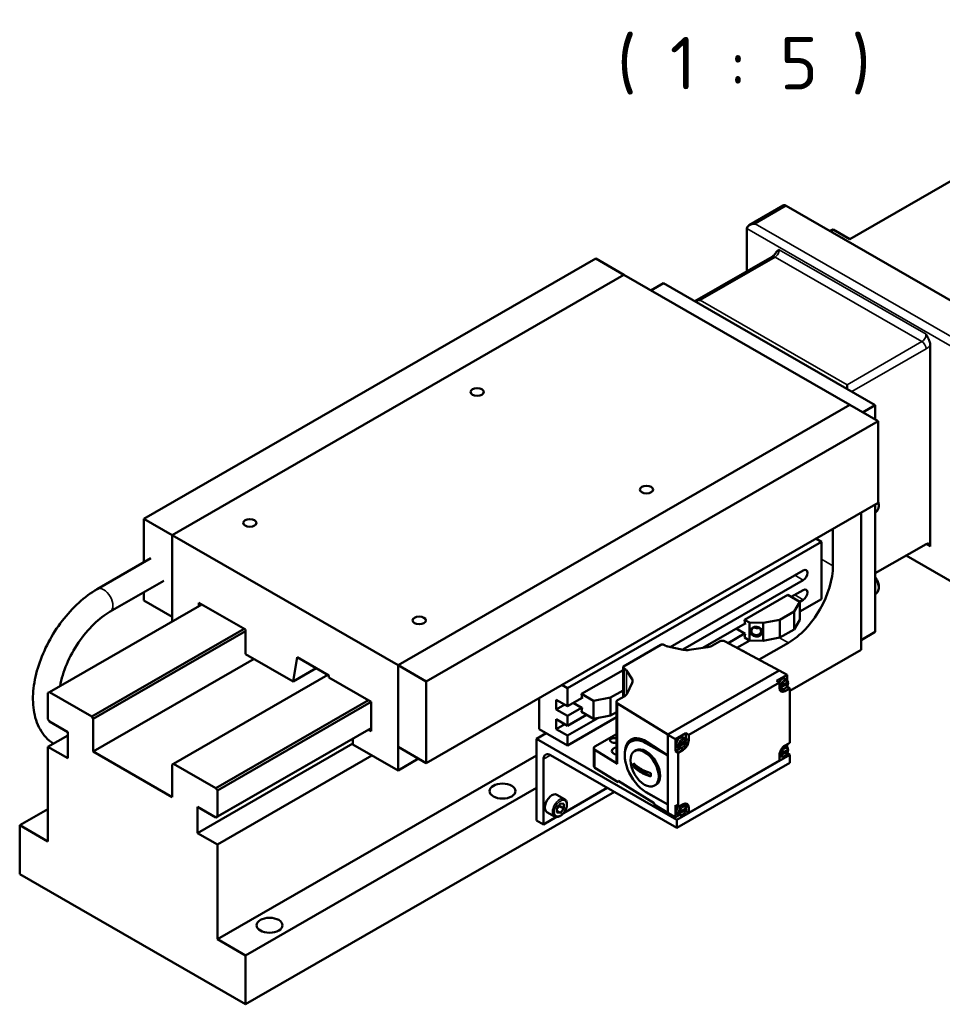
# Model space of a CAD drawing. Header units: millimetres. Extents: x 10 to 1672, y 10 to 1179.
# Tile 4 of 6: x 1321 to 1506, y 215 to 412. Entities that reach past the tile are written whole.
import ezdxf

# ---------------------------------------------------------------- set-up
doc = ezdxf.new("R2010")
doc.units = ezdxf.units.MM
doc.header["$LTSCALE"] = 2
for name, color, linetype, lineweight in [('Sichtbar (ISO)', 7, 'Continuous', 50), ('Sichtbar schmal (ISO)', 7, 'Continuous', 35), ('Symbol (ISO)', 7, 'Continuous', 25)]:
    doc.layers.add(name, color=color, linetype=linetype, lineweight=lineweight)
doc.styles.add('Bezeichnungstext (DIN)', font='isocpeur.ttf')

msp = doc.modelspace()

# ---------------------------------------------------------------- linework, layer by layer
at = {"layer": 'Sichtbar (ISO)'}
for p, q in [((1526.5526, 390.6159), (1487.6655, 368.2223)), ((1474.3388, 374.9718), (1467.5174, 371.0436)), ((1474.9376, 374.9129), (1515.667, 351.4585)), ((1467.018, 361.7883), (1467.018, 370.3486)), ((1484.3263, 370.1452), (1483.7716, 369.8258)), ((1487.6655, 368.2223), (1484.3263, 370.1452)), ((1436.7538, 364.3347), (1346.2442, 312.2136)), ((1436.7538, 364.3347), (1442.4107, 361.0771)), ((1472.076, 364.701), (1456.6271, 355.8046)), ((1442.4107, 361.0771), (1351.901, 308.9561)), ((1351.901, 308.9561), (1442.4107, 361.0771)), ((1442.4107, 361.0771), (1487.6655, 335.0166)), ((1447.8001, 357.9736), (1450.3303, 359.4307)), ((1492.7567, 334.9989), (1450.3303, 359.4307)), ((1503.7876, 346.9846), (1503.7876, 306.6619)), ((1487.0999, 338.2565), (1487.0999, 339.0702)), ((1487.6655, 335.0166), (1397.1559, 282.8955)), ((1487.6655, 335.0166), (1397.1559, 282.8955)), ((1493.3224, 331.759), (1487.6655, 335.0166)), ((1490.2265, 333.5419), (1492.7567, 334.9989)), ((1492.7567, 332.0848), (1492.7567, 334.9989)), ((1402.8127, 279.638), (1493.3224, 331.759)), ((1493.3224, 331.759), (1493.3224, 315.4081)), ((1493.3224, 315.4081), (1402.8127, 263.287)), ((1492.7567, 289.5433), (1492.7567, 315.0823)), ((1346.2442, 312.2136), (1351.901, 308.9561)), ((1346.2442, 312.2136), (1346.2442, 303.5195)), ((1489.9283, 285.9587), (1489.9283, 313.4535)), ((1492.838, 313.5543), (1492.7567, 313.5075)), ((1484.2714, 310.196), (1484.2714, 302.8128)), ((1351.901, 308.9561), (1397.1559, 282.8955)), ((1351.901, 291.6506), (1351.901, 308.9561)), ((1351.901, 292.6051), (1351.901, 308.9561)), ((1480.8729, 308.2389), (1482.0087, 307.5849)), ((1431.097, 278.2668), (1482.0087, 307.5849)), ((1482.0087, 307.5849), (1482.0087, 296.1392)), ((1502.939, 307.1544), (1492.7567, 301.2907)), ((1336.8857, 298.1303), (1347.6337, 304.3197)), ((1508.5959, 299.3147), (1498.9606, 304.8633)), ((1451.6782, 286.5215), (1478.3317, 301.8703)), ((1478.3317, 299.9081), (1454.1763, 285.9979)), ((1339.4806, 293.6241), (1350.2287, 299.8135)), ((1475.9303, 296.5631), (1478.3317, 297.946)), ((1346.2442, 297.519), (1346.2442, 295.8627)), ((1475.2205, 296.9719), (1466.5938, 292.0041)), ((1475.2205, 296.9719), (1477.6246, 295.5874)), ((1482.0087, 296.1392), (1477.6246, 293.6146)), ((1478.3317, 295.9839), (1477.6246, 295.5767)), ((1492.838, 297.2034), (1492.7567, 297.1566)), ((1327.2937, 277.4802), (1357.8407, 295.071)), ((1346.2442, 295.8627), (1351.901, 292.6051)), ((1366.6089, 290.0218), (1357.275, 295.3968)), ((1357.275, 295.3968), (1357.275, 294.7453)), ((1477.6246, 295.5874), (1476.4933, 293.6329)), ((1477.6246, 291.9902), (1477.6246, 295.5874)), ((1466.5938, 292.0041), (1466.5938, 292.0038)), ((1467.5593, 291.4481), (1466.5938, 292.0041)), ((1466.5938, 292.0038), (1466.7271, 291.0117)), ((1473.6648, 292.0041), (1470.2707, 291.3526)), ((1476.4933, 293.6329), (1473.6648, 292.0041)), ((1473.6648, 288.4069), (1473.6648, 292.0041)), ((1476.4933, 290.0357), (1476.4933, 293.6329)), ((1477.6246, 291.9902), (1476.4933, 290.0357)), ((1366.326, 290.1847), (1335.779, 272.5938)), ((1366.6089, 285.1165), (1366.6089, 290.0218)), ((1458.2261, 286.368), (1466.6957, 291.2453)), ((1464.8901, 290.2055), (1466.7128, 289.1559)), ((1466.7271, 291.0117), (1466.5086, 291.1375)), ((1470.2707, 291.3526), (1467.5593, 291.4481)), ((1467.5593, 287.8509), (1467.5593, 291.4481)), ((1470.2707, 287.7554), (1470.2707, 291.3526)), ((1476.4933, 290.0357), (1473.6648, 288.4069)), ((1336.0618, 272.1039), (1366.6089, 289.6948)), ((1466.5938, 289.2245), (1463.2919, 287.323)), ((1466.7128, 289.1559), (1466.5938, 288.4072)), ((1466.5938, 288.4072), (1466.5938, 288.4069)), ((1467.5593, 287.8509), (1466.5938, 288.4069)), ((1467.7169, 289.728), (1467.717, 289.7287)), ((1470.1035, 289.4745), (1470.1036, 289.4752)), ((1473.6648, 288.4069), (1470.2707, 287.7554)), ((1489.9283, 287.9145), (1492.7567, 289.5433)), ((1442.3471, 282.6379), (1449.8283, 286.9461)), ((1450.3939, 286.9461), (1450.5047, 286.8823)), ((1451.2349, 286.6144), (1454.284, 285.9753)), ((1455.4857, 285.9451), (1459.2384, 286.5242)), ((1460.135, 286.8223), (1461.562, 287.644)), ((1462.6733, 287.6552), (1473.4951, 281.8439)), ((1467.6125, 287.849), (1465.055, 286.3762)), ((1470.2707, 287.7554), (1467.5593, 287.8509)), ((1475.3619, 287.381), (1469.4855, 283.9971)), ((1368.3125, 284.1355), (1336.0618, 265.5635)), ((1376.1095, 279.6454), (1366.6089, 285.1165)), ((1376.9225, 284.5077), (1376.1095, 279.6454)), ((1383.2966, 280.8371), (1376.9225, 284.5077)), ((1489.9283, 285.9587), (1475.6447, 277.7334)), ((1380.7377, 282.3106), (1376.1095, 279.6454)), ((1397.1559, 282.8955), (1397.1559, 261.8028)), ((1397.1559, 282.8955), (1397.1559, 266.5446)), ((1402.8127, 279.638), (1397.1559, 282.8955)), ((1442.2299, 276.5114), (1442.2299, 282.4751)), ((1442.4578, 282.2484), (1442.3471, 282.3122)), ((1352.1839, 263.1469), (1383.1, 280.9503)), ((1383.2966, 280.412), (1383.2966, 280.8371)), ((1391.7819, 275.5256), (1383.2966, 280.412)), ((1442.2299, 281.8981), (1433.9254, 277.1159)), ((1444.0328, 280.072), (1442.923, 281.8279)), ((1473.4951, 281.8439), (1451.2071, 269.0091)), ((1451.2071, 268.9764), (1473.4951, 281.8112)), ((1472.986, 279.7264), (1475.079, 280.9317)), ((1473.4951, 281.8112), (1473.4951, 281.8439)), ((1473.4951, 281.8112), (1473.5234, 281.8275)), ((1473.5234, 281.8275), (1475.079, 280.9317)), ((1475.0651, 279.9233), (1474.71, 280.182)), ((1475.079, 280.9317), (1475.079, 279.9128)), ((1402.8127, 263.287), (1402.8127, 279.638)), ((1429.9612, 278.9208), (1431.097, 278.2668)), ((1431.097, 274.6696), (1431.097, 278.2668)), ((1443.0797, 277.219), (1444.0853, 279.38)), ((1455.3932, 268.9438), (1473.5517, 279.4006)), ((1472.986, 279.7264), (1473.5517, 279.4006)), ((1473.5517, 279.4006), (1473.5517, 278.3215)), ((1473.9963, 278.0673), (1473.5943, 278.2446)), ((1473.632, 278.5659), (1474.0062, 278.7814)), ((1473.7408, 278.5134), (1473.632, 278.5659)), ((1473.6489, 278.8373), (1473.7579, 278.7848)), ((1475.2417, 279.229), (1474.0113, 278.5204)), ((1474.0324, 278.7943), (1475.2206, 279.4784)), ((1474.6831, 277.6649), (1475.6447, 278.2187)), ((1474.9707, 278.4821), (1475.079, 278.5444)), ((1475.079, 278.6407), (1475.079, 278.5444)), ((1475.079, 278.5444), (1475.6447, 278.2187)), ((1475.1645, 279.4462), (1475.254, 279.3848)), ((1475.6447, 278.2187), (1475.6447, 267.3617)), ((1327.0109, 277.316), (1327.2937, 277.4802)), ((1327.0109, 272.0837), (1327.0109, 277.316)), ((1327.2937, 277.4802), (1335.779, 272.5938)), ((1425.4401, 270.0787), (1425.4401, 276.3173)), ((1431.097, 274.6696), (1434.0274, 276.3571)), ((1433.9254, 277.1159), (1436.3296, 275.7314)), ((1433.9254, 277.1159), (1433.9254, 277.1156)), ((1433.9254, 277.1156), (1434.0445, 276.2298)), ((1434.0445, 276.2298), (1433.9254, 276.2984)), ((1436.3296, 275.7314), (1439.7237, 276.383)), ((1439.7237, 276.383), (1442.2299, 277.8262)), ((1439.7237, 276.383), (1439.7237, 272.7857)), ((1441.135, 275.8809), (1442.5621, 276.7027)), ((1474.1174, 277.9906), (1474.1762, 278.0245)), ((1391.2162, 275.8514), (1360.6692, 258.2605)), ((1360.952, 257.7706), (1391.7819, 275.5244)), ((1391.7819, 269.6393), (1391.7819, 275.5256)), ((1428.8343, 274.0105), (1428.8343, 275.9726)), ((1428.8343, 275.9726), (1431.097, 274.6696)), ((1428.8343, 274.0105), (1430.5379, 274.9915)), ((1434.0106, 274.3853), (1431.097, 272.7075)), ((1433.8247, 274.3942), (1432.2218, 275.3173)), ((1432.307, 275.3664), (1434.0588, 274.3576)), ((1433.8247, 274.4923), (1433.8247, 274.3942)), ((1433.8247, 274.3942), (1433.9099, 274.4433)), ((1434.0588, 274.3576), (1433.9254, 273.519)), ((1436.3296, 275.7314), (1436.3296, 272.1342)), ((1440.9007, 263.4555), (1440.9007, 275.5552)), ((1451.2071, 269.0091), (1441.1156, 275.241)), ((1335.779, 272.5938), (1336.0618, 272.1039)), ((1431.097, 272.7075), (1428.8343, 274.0105)), ((1431.097, 270.7454), (1434.9192, 272.9464)), ((1431.097, 270.7454), (1431.097, 272.7075)), ((1440.9007, 272.4667), (1431.097, 266.8211)), ((1437.2093, 272.3031), (1431.097, 268.7832)), ((1433.9254, 273.519), (1433.9254, 273.5187)), ((1433.9254, 273.5187), (1436.3296, 272.1342)), ((1436.3296, 272.1342), (1439.7237, 272.7857)), ((1439.7237, 272.7857), (1440.9007, 273.4635)), ((1327.2937, 271.5938), (1327.0109, 272.0837)), ((1330.9707, 269.4764), (1327.2937, 271.5938)), ((1336.0618, 272.1039), (1336.0618, 265.5635)), ((1360.6692, 252.3742), (1391.7819, 270.2908)), ((1391.7819, 270.2921), (1360.952, 252.5383)), ((1428.8343, 270.0863), (1428.8343, 272.0484)), ((1428.8343, 272.0484), (1431.097, 270.7454)), ((1428.8343, 270.0863), (1430.5379, 271.0673)), ((1330.9707, 268.8047), (1327.0109, 266.5244)), ((1330.9707, 264.2441), (1330.9707, 269.4764)), ((1391.2162, 269.965), (1391.7819, 269.6393)), ((1424.8745, 268.1178), (1426.8598, 269.2611)), ((1425.4401, 270.0787), (1431.097, 266.8211)), ((1431.097, 268.7832), (1428.8343, 270.0863)), ((1431.097, 266.8211), (1431.097, 268.7832)), ((1436.6038, 266.5794), (1440.9007, 269.0538)), ((1451.1788, 268.9601), (1451.2071, 268.9764)), ((1451.1788, 253.3286), (1451.1788, 268.9601)), ((1451.1788, 268.9601), (1452.7345, 268.0643)), ((1451.2071, 268.9764), (1451.2071, 269.0091)), ((1452.7345, 268.0643), (1454.8275, 269.2696)), ((1454.6439, 268.1635), (1454.2887, 268.4222)), ((1454.8275, 269.2696), (1455.3932, 268.9438)), ((1454.8275, 268.1904), (1454.8275, 269.2696)), ((1455.3932, 267.8647), (1455.3932, 268.9438)), ((1327.0109, 266.5244), (1327.0109, 247.5573)), ((1327.0109, 266.5244), (1330.9707, 264.2441)), ((1388.1049, 267.1759), (1356.9922, 249.2593)), ((1388.1049, 267.0149), (1388.1049, 268.1734)), ((1397.1559, 261.8028), (1388.1049, 267.0149)), ((1402.8127, 263.287), (1397.1559, 266.5446)), ((1424.8745, 268.1178), (1424.8745, 251.7669)), ((1453.0173, 251.9115), (1424.8745, 268.1178)), ((1446.823, 267.2825), (1451.1788, 264.7742)), ((1446.9761, 267.5476), (1451.1788, 264.7765)), ((1452.7345, 265.6771), (1452.7345, 268.0643)), ((1453.575, 266.3074), (1453.1731, 266.4848)), ((1453.2108, 266.8061), (1453.5849, 267.0216)), ((1453.3195, 266.7536), (1453.2108, 266.8061)), ((1453.2277, 267.0775), (1453.3367, 267.025)), ((1454.8205, 267.4692), (1453.59, 266.7606)), ((1453.6112, 267.0344), (1454.7993, 267.7186)), ((1454.7433, 267.6864), (1454.8327, 267.625)), ((1475.6447, 267.3617), (1474.6831, 266.8079)), ((1475.0651, 266.4502), (1474.71, 266.7088)), ((1475.079, 267.0359), (1475.079, 266.4397)), ((1336.0618, 265.5635), (1351.901, 256.4424)), ((1360.952, 228.0119), (1424.8745, 264.8224)), ((1360.952, 246.979), (1391.9249, 264.8151)), ((1427.7029, 264.854), (1453.0173, 250.2764)), ((1436.3695, 262.6564), (1436.3695, 266.2537)), ((1441.1156, 263.1413), (1436.5844, 265.9395)), ((1442.5804, 264.8204), (1442.5804, 265.1461)), ((1444.8269, 265.8435), (1444.5441, 265.6806)), ((1452.7345, 265.6771), (1453.6961, 266.2308)), ((1452.7345, 265.6771), (1453.3001, 265.3513)), ((1453.0173, 251.9115), (1475.6447, 264.9417)), ((1453.3001, 265.3513), (1454.2618, 265.9051)), ((1453.3001, 254.4943), (1453.3001, 265.3513)), ((1473.5517, 264.8483), (1473.5517, 263.7691)), ((1473.9151, 264.6299), (1473.5517, 264.4206)), ((1473.9963, 264.5941), (1473.5943, 264.7714)), ((1473.6383, 265.2926), (1473.7472, 265.2401)), ((1473.6383, 265.031), (1473.9934, 265.2354)), ((1473.7472, 264.9785), (1473.6383, 265.031)), ((1474.0191, 265.248), (1475.2339, 265.9475)), ((1475.2339, 265.6859), (1474.0191, 264.9864)), ((1475.6447, 264.9417), (1475.1218, 265.2428)), ((1475.1582, 265.904), (1475.2476, 265.8425)), ((1475.6447, 263.3066), (1475.6447, 264.9417)), ((1351.901, 262.9827), (1352.1839, 263.1469)), ((1351.901, 256.4424), (1351.901, 262.9827)), ((1352.1839, 263.1469), (1360.6692, 258.2605)), ((1401.273, 264.1737), (1397.1559, 261.8028)), ((1426.2887, 250.9525), (1426.2887, 264.0333)), ((1444.3197, 262.6122), (1447.799, 260.6086)), ((1453.0173, 250.2764), (1475.6447, 263.3066)), ((1473.5517, 263.7691), (1455.3932, 253.3123)), ((1436.5844, 262.3423), (1441.2439, 259.4649)), ((1441.2439, 259.6938), (1448.4775, 255.2268)), ((1441.2439, 259.4649), (1441.2439, 259.6938)), ((1441.4357, 259.5753), (1441.2439, 259.4649)), ((1448.8192, 258.9109), (1448.5363, 258.748)), ((1360.6692, 258.2605), (1360.952, 257.7706)), ((1360.952, 257.7706), (1360.952, 252.5383)), ((1424.8745, 258.3073), (1366.6089, 224.7543)), ((1440.4911, 257.4897), (1366.6089, 214.9438)), ((1430.5111, 256.0536), (1428.9838, 256.9331)), ((1430.3119, 253.2693), (1439.0659, 258.3104)), ((1446.8066, 257.4814), (1446.9597, 257.3926)), ((1446.823, 257.4719), (1451.1788, 254.9636)), ((1451.1788, 254.9636), (1446.9761, 257.3831)), ((1356.9922, 254.4916), (1356.9922, 249.2593)), ((1360.6692, 252.3742), (1356.9922, 254.4916)), ((1428.9757, 254.2875), (1429.6828, 255.1667)), ((1429.5414, 254.6465), (1430.3899, 254.1579)), ((1429.6828, 255.1667), (1430.3899, 255.1019)), ((1430.3899, 255.1019), (1430.3899, 254.1579)), ((1448.4775, 255.2268), (1448.4775, 254.9979)), ((1448.4775, 254.9979), (1451.1788, 253.3297)), ((1452.7345, 254.82), (1453.3001, 254.4943)), ((1452.7345, 252.4328), (1452.7345, 254.82)), ((1454.2618, 255.0481), (1453.3001, 254.4943)), ((1454.6439, 254.6903), (1454.2887, 254.949)), ((1454.8275, 254.4481), (1454.8275, 254.7172)), ((1321.354, 250.8149), (1327.0109, 254.0724)), ((1360.952, 252.5383), (1360.6692, 252.3742)), ((1428.515, 252.5873), (1426.9877, 253.4668)), ((1428.9757, 253.3435), (1428.9757, 254.2875)), ((1429.6828, 253.2787), (1428.9757, 253.6859)), ((1429.6828, 253.2787), (1428.9757, 253.3435)), ((1430.3899, 254.1579), (1429.6828, 253.2787)), ((1451.1788, 253.3286), (1452.7345, 252.4328)), ((1451.2041, 253.3141), (1451.2071, 253.3122)), ((1451.2071, 253.3122), (1451.2071, 253.3123)), ((1451.2071, 253.3122), (1451.2072, 253.3123)), ((1453.4938, 252.8701), (1452.7345, 252.4328)), ((1453.575, 252.8343), (1453.1731, 253.0116)), ((1453.2171, 253.5328), (1453.3259, 253.4803)), ((1453.2171, 253.2712), (1453.5721, 253.4756)), ((1453.3259, 253.2187), (1453.2171, 253.2712)), ((1453.5979, 253.4882), (1454.8126, 254.1877)), ((1454.8126, 253.9261), (1453.5979, 253.2266)), ((1454.737, 254.1442), (1454.8264, 254.0827)), ((1454.8275, 253.6381), (1454.7562, 253.597)), ((1454.8275, 254.0819), (1454.8275, 254.1973)), ((1454.8275, 253.6381), (1454.8275, 253.7909)), ((1454.8275, 253.6381), (1455.3932, 253.3123)), ((1455.3932, 253.3123), (1455.3932, 254.3915)), ((1327.0109, 247.5573), (1321.354, 250.8149)), ((1321.354, 241.0043), (1321.354, 250.8149)), ((1424.8745, 251.7669), (1426.2887, 250.9525)), ((1426.2887, 250.9525), (1428.9297, 252.4733)), ((1453.0173, 250.2764), (1453.0173, 251.9115)), ((1356.9922, 249.2593), (1360.952, 246.979)), ((1360.952, 228.0119), (1360.952, 246.979)), ((1366.6089, 214.9438), (1321.354, 241.0043)), ((1366.6089, 224.7543), (1360.952, 228.0119)), ((1366.6089, 224.7543), (1366.6089, 214.9438))]:
    msp.add_line(p, q, dxfattribs=at)
at = {"layer": 'Sichtbar (ISO)', "flags": 128}
for points in [[(1472.831, 365.5188), (1472.7436, 365.3779), (1472.6498, 365.2441), (1472.5515, 365.1199), (1472.4507, 365.0071), (1472.3498, 364.9076), (1472.2517, 364.8227), (1472.1593, 364.7537), (1472.076, 364.701)], [(1472.8311, 365.5188), (1472.8514, 365.5524), (1472.8725, 365.5846), (1472.8949, 365.616), (1472.9184, 365.6468), (1472.943, 365.6767), (1472.9687, 365.7059), (1472.9953, 365.7344), (1473.0228, 365.7621), (1473.0511, 365.789), (1473.0803, 365.8152), (1473.1101, 365.8406), (1473.1406, 365.8652), (1473.1716, 365.8889), (1473.2031, 365.912), (1473.235, 365.9344), (1473.2672, 365.9562), (1473.2995, 365.9773), (1473.332, 365.9979), (1473.3644, 366.018), (1473.3968, 366.0376), (1473.4289, 366.0567), (1473.4608, 366.0754), (1473.4923, 366.0938), (1473.5234, 366.1118)], [(1502.939, 349.1725), (1502.9882, 349.0874), (1503.0383, 349.0002), (1503.0891, 348.9112), (1503.1402, 348.8208), (1503.1912, 348.729), (1503.2418, 348.6364), (1503.2916, 348.5429), (1503.3403, 348.4491), (1503.3873, 348.355), (1503.4326, 348.2611), (1503.4759, 348.1676), (1503.5169, 348.0748), (1503.5553, 347.9831), (1503.591, 347.8928), (1503.6238, 347.8036), (1503.6549, 347.7121), (1503.684, 347.6184), (1503.7104, 347.5236), (1503.7336, 347.4287), (1503.7528, 347.3346), (1503.7679, 347.2422), (1503.7788, 347.1526), (1503.7854, 347.0664), (1503.7876, 346.9846)], [(1492.838, 313.5543), (1492.9547, 313.6322), (1493.0608, 313.7244), (1493.1551, 313.8294), (1493.2368, 313.9454), (1493.3058, 314.0708), (1493.3623, 314.2045), (1493.4068, 314.3452), (1493.4395, 314.4919), (1493.4609, 314.6439), (1493.4715, 314.8006), (1493.4714, 314.9613), (1493.461, 315.1253), (1493.4406, 315.292), (1493.4105, 315.4607), (1493.371, 315.6307), (1493.3224, 315.8013)], [(1492.838, 297.2034), (1492.9228, 297.2578), (1493.0023, 297.3198), (1493.0761, 297.3889), (1493.1438, 297.4644), (1493.2049, 297.5458), (1493.2595, 297.6323), (1493.3491, 297.8188), (1493.4136, 298.0205), (1493.4541, 298.2343), (1493.4717, 298.4583), (1493.4675, 298.6904), (1493.4424, 298.9288), (1493.3973, 299.1714), (1493.3328, 299.4162), (1493.2501, 299.6608), (1493.1499, 299.9032), (1493.0335, 300.1409), (1492.902, 300.3717), (1492.7567, 300.5932)], [(1328.1057, 267.1549), (1327.6988, 267.4384), (1327.3108, 267.7474), (1326.9431, 268.0802), (1326.597, 268.4353), (1326.2732, 268.8107), (1325.9718, 269.2052), (1325.6928, 269.6172), (1325.4363, 270.0453), (1325.2022, 270.488), (1324.9906, 270.9439), (1324.8012, 271.4116), (1324.6334, 271.8903), (1324.4865, 272.3794), (1324.3602, 272.8783), (1324.254, 273.3862), (1324.1675, 273.9027), (1324.1002, 274.4269), (1324.0517, 274.9584), (1324.0215, 275.4965), (1324.0093, 276.0409), (1324.0149, 276.5912), (1324.0378, 277.1469), (1324.0779, 277.7074), (1324.1349, 278.2723), (1324.2085, 278.8412), (1324.2985, 279.4134), (1324.4045, 279.9886), (1324.5263, 280.5663), (1324.6637, 281.1459), (1324.8164, 281.7268), (1324.9842, 282.3086), (1325.1667, 282.8905), (1325.3638, 283.4721), (1325.5751, 284.0527), (1325.8003, 284.6317), (1326.0393, 285.2086), (1326.2916, 285.7829), (1326.5571, 286.3538), (1326.8353, 286.9208), (1327.126, 287.4832), (1327.4288, 288.0405), (1327.7434, 288.5921), (1328.0693, 289.1374), (1328.4063, 289.6757), (1328.7539, 290.2065), (1329.1119, 290.7292), (1329.4798, 291.2432), (1329.8573, 291.7479), (1330.244, 292.2427), (1330.6395, 292.7272), (1331.0433, 293.2007), (1331.4552, 293.6628), (1331.8747, 294.1129), (1332.3015, 294.5506), (1332.7351, 294.9752), (1333.1752, 295.3862), (1333.6213, 295.7832), (1334.0731, 296.1657), (1334.5304, 296.5333), (1334.9926, 296.8854), (1335.4596, 297.2217), (1335.931, 297.5415), (1336.4065, 297.8446), (1336.8857, 298.1303)], [(1329.4576, 278.7262), (1329.5613, 279.2499), (1329.6833, 279.7821), (1329.8233, 280.3216), (1329.9811, 280.867), (1330.1564, 281.4171), (1330.3491, 281.9706), (1330.559, 282.526), (1330.7857, 283.082), (1331.0287, 283.6375), (1331.2873, 284.1912), (1331.5611, 284.7418), (1331.8495, 285.2881), (1332.1519, 285.8288), (1332.4677, 286.3628), (1332.7964, 286.8887), (1333.137, 287.4056), (1333.4888, 287.9123), (1333.851, 288.4078), (1334.2226, 288.8909), (1334.6029, 289.3606), (1334.991, 289.8158), (1335.386, 290.2555), (1335.787, 290.6788), (1336.1927, 291.085), (1336.6023, 291.4731), (1337.0144, 291.8425), (1337.4282, 292.1922), (1337.8426, 292.5216), (1338.2562, 292.8299), (1338.668, 293.1167), (1339.0765, 293.3816), (1339.4806, 293.6241)], [(1474.0113, 278.5204), (1474.0025, 278.5158), (1473.9929, 278.5112), (1473.9827, 278.5069), (1473.972, 278.503), (1473.9611, 278.4994), (1473.9502, 278.4964), (1473.9392, 278.4938), (1473.9276, 278.4916), (1473.9154, 278.4898), (1473.903, 278.4883), (1473.8905, 278.4872), (1473.8782, 278.4866), (1473.8664, 278.4865), (1473.8543, 278.4869), (1473.8419, 278.4877), (1473.8294, 278.4889), (1473.8171, 278.4906), (1473.8051, 278.4926), (1473.7939, 278.495), (1473.783, 278.4978), (1473.772, 278.5011), (1473.7612, 278.5048), (1473.7507, 278.5089), (1473.7408, 278.5134)], [(1473.7579, 278.7848), (1473.768, 278.7804), (1473.7786, 278.7762), (1473.7897, 278.7724), (1473.8009, 278.7692), (1473.812, 278.7664), (1473.8235, 278.7641), (1473.8357, 278.7621), (1473.8483, 278.7606), (1473.861, 278.7595), (1473.8736, 278.7588), (1473.8859, 278.7585), (1473.8979, 278.7588), (1473.9104, 278.7596), (1473.9231, 278.7608), (1473.9356, 278.7624), (1473.9479, 278.7644), (1473.9596, 278.7668), (1473.9707, 278.7695), (1473.9817, 278.7727), (1473.9927, 278.7764), (1474.0035, 278.7805), (1474.0139, 278.7849), (1474.0236, 278.7895), (1474.0324, 278.7943)], [(1475.3005, 279.3065), (1475.2854, 279.1808), (1475.2572, 279.0538), (1475.2167, 278.927), (1475.1648, 278.802), (1475.1023, 278.6806), (1475.0303, 278.5644), (1474.9497, 278.4553), (1474.8616, 278.3549), (1474.767, 278.2647), (1474.6668, 278.1862), (1474.5618, 278.121), (1474.4526, 278.0708), (1474.3397, 278.0375), (1474.224, 278.0238), (1474.1081, 278.0328), (1473.9963, 278.0673)], [(1475.0651, 279.9233), (1475.1424, 279.8537), (1475.2041, 279.7707), (1475.2499, 279.6782), (1475.2808, 279.579)], [(1475.2206, 279.4784), (1475.2258, 279.4816), (1475.2311, 279.485), (1475.2361, 279.4886), (1475.2411, 279.4923), (1475.2458, 279.4962), (1475.2503, 279.5001), (1475.2546, 279.5041), (1475.2585, 279.5082), (1475.2621, 279.5122), (1475.2654, 279.5163), (1475.2683, 279.5203), (1475.2709, 279.5245), (1475.2734, 279.5289), (1475.2755, 279.5334), (1475.2774, 279.538), (1475.2791, 279.5426), (1475.2804, 279.5473), (1475.2814, 279.5519), (1475.2821, 279.5564), (1475.2825, 279.5609), (1475.2825, 279.5652), (1475.2822, 279.5697), (1475.2815, 279.5743), (1475.2806, 279.579)], [(1475.254, 279.3848), (1475.2617, 279.3791), (1475.2689, 279.373), (1475.2754, 279.3668), (1475.2811, 279.3605), (1475.286, 279.3542), (1475.2901, 279.3477), (1475.2936, 279.3408), (1475.2964, 279.3337), (1475.2986, 279.3265), (1475.3, 279.3194), (1475.3006, 279.3124), (1475.3004, 279.3056), (1475.2994, 279.2986), (1475.2976, 279.2914), (1475.295, 279.2842), (1475.2918, 279.2772), (1475.288, 279.2705), (1475.2835, 279.2642), (1475.2782, 279.2579), (1475.272, 279.2516), (1475.2652, 279.2455), (1475.2577, 279.2396), (1475.2499, 279.2341), (1475.2417, 279.229)], [(1453.59, 266.7606), (1453.5813, 266.7559), (1453.5717, 266.7514), (1453.5614, 266.7471), (1453.5508, 266.7432), (1453.5399, 266.7396), (1453.529, 266.7366), (1453.518, 266.734), (1453.5064, 266.7318), (1453.4942, 266.7299), (1453.4817, 266.7285), (1453.4693, 266.7274), (1453.457, 266.7268), (1453.4452, 266.7267), (1453.4331, 266.7271), (1453.4207, 266.7279), (1453.4082, 266.7291), (1453.3958, 266.7308), (1453.3839, 266.7328), (1453.3726, 266.7352), (1453.3617, 266.738), (1453.3508, 266.7412), (1453.3399, 266.745), (1453.3294, 266.7491), (1453.3195, 266.7536)], [(1453.3367, 267.025), (1453.3467, 267.0205), (1453.3574, 267.0164), (1453.3685, 267.0126), (1453.3797, 267.0094), (1453.3907, 267.0066), (1453.4023, 267.0043), (1453.4145, 267.0023), (1453.4271, 267.0008), (1453.4398, 266.9996), (1453.4524, 266.9989), (1453.4646, 266.9987), (1453.4767, 266.999), (1453.4891, 266.9998), (1453.5018, 267.001), (1453.5144, 267.0026), (1453.5267, 267.0046), (1453.5384, 267.0069), (1453.5494, 267.0096), (1453.5605, 267.0129), (1453.5715, 267.0166), (1453.5823, 267.0206), (1453.5926, 267.025), (1453.6023, 267.0297), (1453.6112, 267.0344)], [(1454.8793, 267.5467), (1454.8642, 267.421), (1454.836, 267.294), (1454.7954, 267.1672), (1454.7435, 267.0422), (1454.681, 266.9207), (1454.609, 266.8046), (1454.5284, 266.6955), (1454.4403, 266.5951), (1454.3457, 266.5049), (1454.2456, 266.4264), (1454.1406, 266.3612), (1454.0314, 266.3109), (1453.9184, 266.2776), (1453.8027, 266.2639), (1453.6869, 266.273), (1453.575, 266.3074)], [(1454.6439, 268.1635), (1454.7211, 268.0939), (1454.7828, 268.0109), (1454.8287, 267.9184), (1454.8595, 267.8192)], [(1454.7993, 267.7186), (1454.8046, 267.7218), (1454.8098, 267.7252), (1454.8149, 267.7288), (1454.8198, 267.7325), (1454.8246, 267.7364), (1454.8291, 267.7403), (1454.8333, 267.7443), (1454.8373, 267.7484), (1454.8409, 267.7524), (1454.8441, 267.7564), (1454.847, 267.7605), (1454.8497, 267.7647), (1454.8521, 267.7691), (1454.8543, 267.7736), (1454.8562, 267.7782), (1454.8578, 267.7828), (1454.8592, 267.7875), (1454.8602, 267.7921), (1454.8609, 267.7966), (1454.8613, 267.801), (1454.8613, 267.8054), (1454.861, 267.8099), (1454.8603, 267.8145), (1454.8593, 267.8192)], [(1454.8327, 267.625), (1454.8405, 267.6193), (1454.8476, 267.6132), (1454.8541, 267.607), (1454.8599, 267.6007), (1454.8647, 267.5944), (1454.8688, 267.5879), (1454.8723, 267.581), (1454.8752, 267.5739), (1454.8774, 267.5667), (1454.8788, 267.5596), (1454.8794, 267.5526), (1454.8792, 267.5458), (1454.8781, 267.5387), (1454.8763, 267.5316), (1454.8738, 267.5244), (1454.8706, 267.5174), (1454.8667, 267.5107), (1454.8623, 267.5044), (1454.857, 267.4981), (1454.8508, 267.4918), (1454.8439, 267.4857), (1454.8365, 267.4798), (1454.8286, 267.4742), (1454.8205, 267.4692)], [(1475.0651, 266.4502), (1475.1532, 266.3682), (1475.2203, 266.2691), (1475.2663, 266.1586), (1475.2932, 266.0404)], [(1473.7472, 265.2401), (1473.7571, 265.2356), (1473.7677, 265.2315), (1473.7786, 265.2277), (1473.7896, 265.2244), (1473.8006, 265.2217), (1473.812, 265.2193), (1473.824, 265.2173), (1473.8365, 265.2157), (1473.849, 265.2145), (1473.8615, 265.2137), (1473.8736, 265.2134), (1473.8855, 265.2136), (1473.8979, 265.2143), (1473.9104, 265.2154), (1473.9229, 265.2169), (1473.9352, 265.2188), (1473.9468, 265.221), (1473.9578, 265.2237), (1473.9688, 265.2268), (1473.9797, 265.2304), (1473.9904, 265.2344), (1474.0007, 265.2387), (1474.0103, 265.2433), (1474.0191, 265.248)], [(1474.0191, 264.9864), (1474.0103, 264.9817), (1474.0007, 264.9771), (1473.9904, 264.9728), (1473.9797, 264.9688), (1473.9688, 264.9652), (1473.9578, 264.962), (1473.9468, 264.9594), (1473.9352, 264.9572), (1473.9229, 264.9553), (1473.9104, 264.9538), (1473.8979, 264.9526), (1473.8855, 264.952), (1473.8736, 264.9518), (1473.8615, 264.9521), (1473.849, 264.9529), (1473.8365, 264.9541), (1473.824, 264.9557), (1473.812, 264.9577), (1473.8006, 264.9601), (1473.7896, 264.9628), (1473.7786, 264.9661), (1473.7677, 264.9699), (1473.7571, 264.974), (1473.7472, 264.9785)], [(1475.2934, 265.7604), (1475.2716, 265.6383), (1475.238, 265.5159), (1475.1935, 265.3943), (1475.1387, 265.2752), (1475.0745, 265.1601), (1475.0019, 265.0506), (1474.9216, 264.9482), (1474.8347, 264.8543), (1474.742, 264.7703), (1474.6443, 264.6976), (1474.5422, 264.6375), (1474.4363, 264.5916), (1474.3272, 264.5618), (1474.2155, 264.5505), (1474.1039, 264.5604), (1473.9963, 264.5941)], [(1475.2339, 265.9475), (1475.2388, 265.9505), (1475.2436, 265.9536), (1475.2483, 265.9569), (1475.2529, 265.9604), (1475.2573, 265.9639), (1475.2616, 265.9676), (1475.2656, 265.9713), (1475.2693, 265.975), (1475.2728, 265.9788), (1475.2759, 265.9826), (1475.2787, 265.9863), (1475.2813, 265.9901), (1475.2836, 265.9941), (1475.2858, 265.9982), (1475.2877, 266.0024), (1475.2894, 266.0067), (1475.2908, 266.011), (1475.292, 266.0153), (1475.2929, 266.0196), (1475.2935, 266.0238), (1475.2939, 266.0279), (1475.2939, 266.032), (1475.2936, 266.0361), (1475.2931, 266.0404)], [(1475.2476, 265.8425), (1475.2554, 265.8368), (1475.2626, 265.8307), (1475.2691, 265.8244), (1475.2748, 265.8181), (1475.2796, 265.8118), (1475.2837, 265.8052), (1475.2872, 265.7983), (1475.29, 265.7911), (1475.2921, 265.7839), (1475.2934, 265.7767), (1475.2939, 265.7697), (1475.2936, 265.7628), (1475.2925, 265.7557), (1475.2905, 265.7485), (1475.2879, 265.7413), (1475.2846, 265.7343), (1475.2807, 265.7276), (1475.2761, 265.7212), (1475.2707, 265.7149), (1475.2645, 265.7086), (1475.2575, 265.7024), (1475.25, 265.6965), (1475.2421, 265.691), (1475.2339, 265.6859)], [(1444.3197, 263.2662), (1444.4173, 263.1592), (1444.5205, 263.053), (1444.629, 262.9479), (1444.7426, 262.8444), (1444.8611, 262.7428), (1444.984, 262.6434), (1445.1108, 262.5463), (1445.2409, 262.4519), (1445.3738, 262.3604), (1445.5089, 262.272), (1445.6456, 262.187), (1445.7834, 262.1055), (1445.9248, 262.0262), (1446.0725, 261.9474), (1446.226, 261.8697), (1446.3849, 261.7931), (1446.5488, 261.7182), (1446.7174, 261.6452), (1446.8901, 261.5744), (1447.0665, 261.5062), (1447.2463, 261.4407), (1447.4287, 261.3782), (1447.6132, 261.3188), (1447.799, 261.2626)], [(1447.799, 260.6086), (1447.6132, 260.6648), (1447.4287, 260.7242), (1447.2463, 260.7867), (1447.0665, 260.8521), (1446.8901, 260.9204), (1446.7174, 260.9911), (1446.5488, 261.0642), (1446.3849, 261.1391), (1446.226, 261.2156), (1446.0725, 261.2934), (1445.9248, 261.3721), (1445.7834, 261.4515), (1445.6456, 261.5329), (1445.5089, 261.618), (1445.3738, 261.7064), (1445.2409, 261.7979), (1445.1108, 261.8923), (1444.984, 261.9893), (1444.8611, 262.0888), (1444.7426, 262.1904), (1444.629, 262.2939), (1444.5205, 262.399), (1444.4173, 262.5052), (1444.3197, 262.6122)], [(1430.5111, 256.0536), (1430.6264, 255.9734), (1430.7273, 255.8749), (1430.8122, 255.7611), (1430.8804, 255.6346), (1430.9324, 255.4976), (1430.9689, 255.352), (1430.9904, 255.1992), (1430.9976, 255.0403), (1430.9911, 254.8764), (1430.9713, 254.7088), (1430.9388, 254.5386), (1430.8939, 254.367), (1430.8373, 254.1952), (1430.7695, 254.0248), (1430.6911, 253.8569), (1430.6028, 253.6929), (1430.5053, 253.5343), (1430.3994, 253.3822), (1430.286, 253.2379), (1430.1659, 253.1028), (1430.04, 252.9779), (1429.9091, 252.8643), (1429.774, 252.763), (1429.6356, 252.6751), (1429.4946, 252.6016), (1429.3516, 252.5435), (1429.2073, 252.502), (1429.0626, 252.4782), (1428.9191, 252.4737), (1428.7781, 252.4899), (1428.6423, 252.5278), (1428.515, 252.5873)], [(1428.9757, 254.0321), (1428.9935, 254.0606), (1429.0117, 254.0885), (1429.03, 254.1158), (1429.0487, 254.1427), (1429.0678, 254.1691), (1429.0871, 254.1952), (1429.1069, 254.2209), (1429.1271, 254.2463), (1429.1477, 254.2715), (1429.1689, 254.2964), (1429.1905, 254.3212), (1429.2128, 254.3458), (1429.2356, 254.3704), (1429.2591, 254.3949), (1429.2833, 254.4194), (1429.3082, 254.4439), (1429.3339, 254.4685), (1429.3604, 254.4932), (1429.3879, 254.5181), (1429.4164, 254.5432), (1429.4459, 254.5685), (1429.4765, 254.5941), (1429.5083, 254.6201), (1429.5414, 254.6465)], [(1429.5414, 254.6465), (1429.5385, 254.6598), (1429.5357, 254.6729), (1429.533, 254.6858), (1429.5304, 254.6986), (1429.5278, 254.7113), (1429.5253, 254.7238), (1429.5229, 254.7362), (1429.5206, 254.7485), (1429.5183, 254.7607), (1429.5161, 254.7727), (1429.514, 254.7846), (1429.5119, 254.7964), (1429.5099, 254.808), (1429.508, 254.8196), (1429.5062, 254.8311), (1429.5044, 254.8424), (1429.5027, 254.8537), (1429.501, 254.8648), (1429.4994, 254.8759), (1429.4979, 254.8869), (1429.4964, 254.8978), (1429.495, 254.9086), (1429.4936, 254.9193), (1429.4923, 254.9299)], [(1454.6439, 254.6903), (1454.732, 254.6084), (1454.799, 254.5093), (1454.8451, 254.3988), (1454.872, 254.2805)], [(1453.3259, 253.4803), (1453.3359, 253.4758), (1453.3464, 253.4717), (1453.3574, 253.4679), (1453.3684, 253.4646), (1453.3793, 253.4619), (1453.3907, 253.4595), (1453.4028, 253.4575), (1453.4152, 253.4559), (1453.4278, 253.4547), (1453.4403, 253.4539), (1453.4524, 253.4536), (1453.4643, 253.4538), (1453.4767, 253.4545), (1453.4892, 253.4556), (1453.5017, 253.4571), (1453.5139, 253.459), (1453.5256, 253.4612), (1453.5365, 253.4638), (1453.5475, 253.467), (1453.5585, 253.4706), (1453.5692, 253.4746), (1453.5794, 253.4789), (1453.5891, 253.4835), (1453.5979, 253.4882)], [(1453.5979, 253.2266), (1453.5891, 253.2219), (1453.5794, 253.2173), (1453.5692, 253.213), (1453.5585, 253.209), (1453.5475, 253.2054), (1453.5365, 253.2022), (1453.5256, 253.1996), (1453.5139, 253.1974), (1453.5017, 253.1955), (1453.4892, 253.1939), (1453.4767, 253.1928), (1453.4643, 253.1922), (1453.4524, 253.192), (1453.4403, 253.1923), (1453.4278, 253.1931), (1453.4152, 253.1943), (1453.4028, 253.1959), (1453.3907, 253.1979), (1453.3793, 253.2002), (1453.3684, 253.203), (1453.3574, 253.2063), (1453.3464, 253.21), (1453.3359, 253.2142), (1453.3259, 253.2187)], [(1454.8721, 254.0005), (1454.8503, 253.8785), (1454.8168, 253.756), (1454.7722, 253.6345), (1454.7175, 253.5154), (1454.6533, 253.4003), (1454.5806, 253.2908), (1454.5003, 253.1884), (1454.4134, 253.0945), (1454.3207, 253.0105), (1454.223, 252.9378), (1454.121, 252.8777), (1454.0151, 252.8318), (1453.906, 252.802), (1453.7943, 252.7907), (1453.6826, 252.8006), (1453.575, 252.8343)], [(1454.8126, 254.1877), (1454.8175, 254.1907), (1454.8224, 254.1938), (1454.8271, 254.1971), (1454.8317, 254.2006), (1454.8361, 254.2041), (1454.8403, 254.2078), (1454.8443, 254.2115), (1454.8481, 254.2152), (1454.8515, 254.219), (1454.8547, 254.2227), (1454.8575, 254.2265), (1454.86, 254.2303), (1454.8624, 254.2343), (1454.8645, 254.2384), (1454.8665, 254.2426), (1454.8681, 254.2469), (1454.8696, 254.2512), (1454.8707, 254.2555), (1454.8717, 254.2598), (1454.8723, 254.264), (1454.8726, 254.2681), (1454.8727, 254.2722), (1454.8724, 254.2763), (1454.8718, 254.2805)], [(1454.8264, 254.0827), (1454.8341, 254.077), (1454.8413, 254.0709), (1454.8478, 254.0646), (1454.8535, 254.0582), (1454.8583, 254.0519), (1454.8624, 254.0454), (1454.8659, 254.0385), (1454.8687, 254.0313), (1454.8708, 254.024), (1454.8721, 254.0169), (1454.8727, 254.0099), (1454.8724, 254.003), (1454.8712, 253.9959), (1454.8693, 253.9887), (1454.8667, 253.9815), (1454.8634, 253.9745), (1454.8594, 253.9677), (1454.8549, 253.9614), (1454.8495, 253.9551), (1454.8432, 253.9488), (1454.8363, 253.9426), (1454.8288, 253.9367), (1454.8208, 253.9312), (1454.8126, 253.9261)]]:
    msp.add_lwpolyline(points, dxfattribs=at)
at = {"layer": 'Sichtbar (ISO)'}
for centre, major_axis, ratio, start_param, end_param in [((1474.9376, 373.9319), (-0.5988, 1.0399), 0.57809312, 5.49972085, 6.28318531), ((1468.7151, 370.3486), (1.6971, 0), 0.57809312, 1.57079633, 3.14159265), ((1498.6964, 340.6138), (-16.4681, 28.5973), 0.57809312, 6.16316029, 6.2007205), ((1457.6842, 355.0285), (1.6971, 0), 0.57809312, 1.57079633, 2.23701888), ((1502.939, 306.1733), (0.5988, 1.0399), 0.57809312, 5.49585344, 7.06664976), ((1475.3619, 297.6821), (6.2878, 10.919), 0.57809312, 3.92505711, 5.49585344), ((1478.3317, 300.8892), (0.5988, 1.0399), 0.57809312, 3.92505711, 7.06664976), ((1478.3317, 296.965), (0.5988, 1.0399), 0.57809312, 3.92505711, 7.06664976), ((1468.9103, 289.6019), (-1.1933, 0.1267), 0.81602223, 3.14159265, 6.28318531), ((1469.068, 291.0861), (-0.9779, 0.1039), 0.81602223, 1.02055505, 2.1210376), ((1450.1111, 286.7832), (0.4, 0), 0.5758617, 0.78539816, 2.35619449), ((1451.9189, 287.6967), (2, 0), 0.5758617, 3.92699082, 4.36332313), ((1458.7208, 287.6366), (2, 0), 0.5758617, 4.97418837, 5.49778714), ((1462.1277, 287.3183), (0.8, 0), 0.5758617, 0.82030475, 2.35619449), ((1454.9681, 287.0576), (2, 0), 0.5758617, 4.36332313, 4.97418837), ((1464.7553, 284.5307), (2.6, 0), 0.5758617, 0.62060186, 1.02000764), ((1442.6299, 282.4751), (-0.4, 0), 0.5758617, 5.49778714, 7.06858347), ((1441.0436, 281.434), (2, 0), 0.5758617, 0.34906585, 0.78539816), ((1474.1174, 279.2333), (0.5589, 0.9706), 0.57809312, 6.22116221, 7.97689723), ((1442.1534, 279.6781), (2, 0), 0.5758617, 6.02138592, 6.63225116), ((1474.6831, 278.973), (-0.7985, -1.3865), 0.57809312, 5.49585344, 7.06664976), ((1474.1174, 279.2333), (-0.5589, -0.9706), 0.57809312, 6.27291198, 6.3452084), ((1474.3974, 279.0721), (0.5416, 0.9406), 0.57809312, 2.13129197, 2.42803633), ((1441.1479, 277.5171), (2, 0), 0.5758617, 5.49778714, 6.02138592), ((1474.1174, 279.2987), (-0.7985, -1.3865), 0.57809312, 0.36063847, 0.78346445), ((1441.7007, 275.5552), (-0.8, 0), 0.5758617, 5.49778714, 7.03367689), ((1440.4308, 267.806), (-0.8, 0), 0.5758617, 4.08456829, 8.48180232), ((1446.8278, 262.557), (2.95, -5.4805), 0.55759055, 2.33889454, 3.31677852), ((1453.6961, 267.4735), (-0.5589, -0.9706), 0.57809312, 3.07956956, 6.3452084), ((1437.1695, 266.2537), (-0.8, 0), 0.5758617, 5.49778714, 7.03367689), ((1441.2793, 265.6886), (-1.32, 0), 0.5758617, 5.00331035, 7.56306026), ((1446.823, 262.3772), (-2.9942, 5.1995), 0.57809312, 5.49972085, 8.64131351), ((1447.1059, 262.5401), (-3.1938, 5.5461), 0.57809312, 0.17972363, 0.78733187), ((1446.823, 262.3772), (1.9961, -3.4663), 0.57809312, 0, 3.14159265), ((1453.9761, 267.3123), (0.5416, 0.9406), 0.57809312, 2.13129197, 2.42803633), ((1454.2618, 267.2132), (0.7985, 1.3865), 0.57809312, 3.92505711, 5.49585344), ((1453.6961, 267.5389), (0.7985, 1.3865), 0.57809312, 5.13036372, 5.14013595), ((1453.6961, 267.5389), (0.7985, 1.3865), 0.57809312, 5.32513223, 5.49585344), ((1474.6831, 265.4998), (-0.7985, -1.3865), 0.57809312, 3.92505711, 5.49585344), ((1474.1174, 265.7601), (0.5589, 0.9706), 0.57809312, 6.22116221, 6.39903068), ((1427.7029, 263.2189), (-0.9981, 1.7332), 0.57809312, 5.49972085, 7.07051718), ((1453.6961, 267.5389), (0.7985, 1.3865), 0.57809312, 3.92505711, 3.97482528), ((1474.1174, 265.7601), (-0.5589, -0.9706), 0.57809312, 6.27104681, 6.3452084), ((1474.3974, 265.5989), (0.5416, 0.9406), 0.57809312, 2.20630428, 2.50221729), ((1437.1695, 262.6564), (-0.8, 0), 0.5758617, 0, 0.75049158), ((1441.7007, 263.4555), (-0.8, 0), 0.5758617, 0, 0.75049158), ((1446.0594, 261.9374), (-1.2439, 2.16), 0.57809312, 0.62615786, 0.94850588), ((1446.0594, 261.9374), (1.2439, -2.16), 0.57809312, 0.62615786, 0.94850588), ((1427.9857, 255.2), (-0.9981, -1.7332), 0.57809312, 3.14159265, 6.28318531), ((1446.8278, 262.557), (2.95, -5.4805), 0.55759055, 5.54647762, 5.55034294), ((1453.6961, 254.0003), (-0.5589, -0.9706), 0.57809312, 4.50516765, 6.3452084), ((1453.6961, 254.0003), (0.5589, 0.9706), 0.57809312, 6.22116221, 6.40417322), ((1454.2618, 253.74), (0.7985, 1.3865), 0.57809312, 5.49585344, 7.06664976), ((1453.6961, 254.0657), (0.7985, 1.3865), 0.57809312, 5.49585344, 5.92254684), ((1453.9761, 253.8391), (0.5416, 0.9406), 0.57809312, 2.20630428, 2.50221729)]:
    msp.add_ellipse(centre, major_axis=major_axis, ratio=ratio, start_param=start_param, end_param=end_param, dxfattribs=at)
for centre, major_axis, ratio in [((1412.9951, 337.6226), (-1.3294, 0), 0.5758617), ((1446.9362, 318.0772), (-1.3294, 0), 0.5758617), ((1367.4574, 311.3992), (-1.3294, 0), 0.5758617), ((1401.3985, 291.8538), (-1.3294, 0), 0.5758617), ((1468.9102, 289.6012), (1.1933, -0.1267), 0.81602223), ((1468.9235, 289.7257), (0.9779, -0.1039), 0.81602223), ((1446.5402, 262.2143), (-1.9961, 3.4663), 0.57809312), ((1418.0862, 257.6558), (-2.6, 0), 0.5758617), ((1371.4172, 230.7808), (-2.6, 0), 0.5758617)]:
    msp.add_ellipse(centre, major_axis=major_axis, ratio=ratio, dxfattribs=at)
at = {"layer": 'Sichtbar schmal (ISO)'}
for p, q in [((1468.7151, 371.3296), (1474.9376, 374.9129)), ((1509.4444, 347.8751), (1468.7151, 371.3296)), ((1467.018, 370.3486), (1509.4444, 345.9168)), ((1502.939, 349.1725), (1473.5234, 366.1118)), ((1457.6842, 356.0096), (1472.6749, 364.6421)), ((1472.6749, 364.6421), (1502.0905, 347.7028)), ((1487.0999, 339.0702), (1457.6842, 356.0096)), ((1502.0905, 347.7028), (1487.0999, 339.0702)), ((1488.0936, 337.6842), (1502.939, 346.2331)), ((1502.9358, 307.1525), (1503.7876, 306.6619)), ((1484.2714, 302.8128), (1482.0087, 304.1158)), ((1476.6281, 300.8892), (1478.3317, 299.9081)), ((1476.6281, 296.965), (1478.3317, 295.9839)), ((1473.6015, 288.3948), (1475.3619, 287.381)), ((1442.3471, 276.5789), (1442.3471, 282.3122)), ((1442.4578, 276.6426), (1442.4578, 282.2484)), ((1442.923, 276.9865), (1442.923, 281.8279)), ((1444.0328, 279.2673), (1444.0328, 280.072)), ((1474.1174, 277.9906), (1474.6831, 277.6649)), ((1441.1156, 263.1413), (1441.1156, 275.241)), ((1446.9761, 267.5476), (1446.823, 267.2825)), ((1454.8275, 268.1904), (1455.3932, 267.8647)), ((1426.2887, 264.0333), (1427.7084, 264.8508)), ((1436.5844, 262.3423), (1436.5844, 265.9395)), ((1453.6961, 266.2308), (1454.2618, 265.9051)), ((1446.9761, 257.3831), (1446.823, 257.4719)), ((1454.8275, 254.7172), (1455.3932, 254.3915))]:
    msp.add_line(p, q, dxfattribs=at)
for centre, major_axis, start_param, end_param in [((1472.6749, 365.6232), (0.5988, 1.0399), 3.92505711, 5.49585344), ((1472.6749, 363.6611), (-0.5988, 1.0399), 5.49972085, 6.28318531), ((1502.0905, 348.6839), (-0.5988, -1.0399), 0.78346445, 2.35426078), ((1502.0905, 346.7217), (-0.5988, 1.0399), 3.92892453, 5.49972085), ((1502.939, 348.1952), (1.1977, 2.0798), 3.92505711, 4.44865588), ((1491.5405, 315.8075), (1.2975, -2.2531), 0, 1.07569034), ((1491.5405, 299.4565), (1.2975, -2.2531), 0, 1.63525976), ((1338.1832, 295.8772), (1.2975, -2.2531), 0, 3.14159265), ((1474.4974, 279.0145), (-0.5355, -0.9298), 5.57048133, 6.3452084), ((1474.4974, 279.0145), (0.5355, 0.9298), 6.22116221, 8.41186175), ((1474.6265, 278.9401), (-0.436, -0.7572), 5.58754207, 8.54575746), ((1474.6265, 278.9401), (0.436, 0.7572), 5.774111, 8.35918853), ((1454.0761, 267.2547), (0.5355, 0.9298), 6.22116221, 8.41186175), ((1454.0761, 267.2547), (-0.5355, -0.9298), 5.57048133, 6.3452084), ((1454.2052, 267.1803), (-0.436, -0.7572), 5.58754207, 8.54575746), ((1454.2052, 267.1803), (0.436, 0.7572), 5.774111, 8.35918853), ((1474.4974, 265.5413), (0.5355, 0.9298), 6.22116221, 8.48777057), ((1474.6265, 265.467), (0.436, 0.7572), 5.68001306, 8.45328646), ((1474.4974, 265.5413), (-0.5355, -0.9298), 5.64552896, 6.3452084), ((1474.6265, 265.467), (-0.436, -0.7572), 5.68001306, 8.45328646), ((1429.5131, 254.3204), (0.9981, 1.7332), 0, 3.14159265), ((1454.0761, 253.7815), (0.5355, 0.9298), 6.22116221, 8.48777057), ((1454.2052, 253.7072), (0.436, 0.7572), 5.68001306, 8.45328646), ((1454.0761, 253.7815), (-0.5355, -0.9298), 5.64552896, 6.3452084), ((1454.2052, 253.7072), (-0.436, -0.7572), 5.68001306, 8.45328646)]:
    msp.add_ellipse(centre, major_axis=major_axis, ratio=0.57809312, start_param=start_param, end_param=end_param, dxfattribs=at)
msp.add_ellipse((1429.6828, 254.2227), major_axis=(-0.8783, -1.5252), ratio=0.57809312, dxfattribs=at)

# ---------------------------------------------------------------- texts
at = {"layer": 'Symbol (ISO)', "insert": (1427.6352, 397.2075), "char_height": 10.5, "attachment_point": 7, "style": 'Bezeichnungstext (DIN)'}
msp.add_mtext('  ( 1 : 5 )', dxfattribs=at)

doc.saveas('drawing.dxf')
